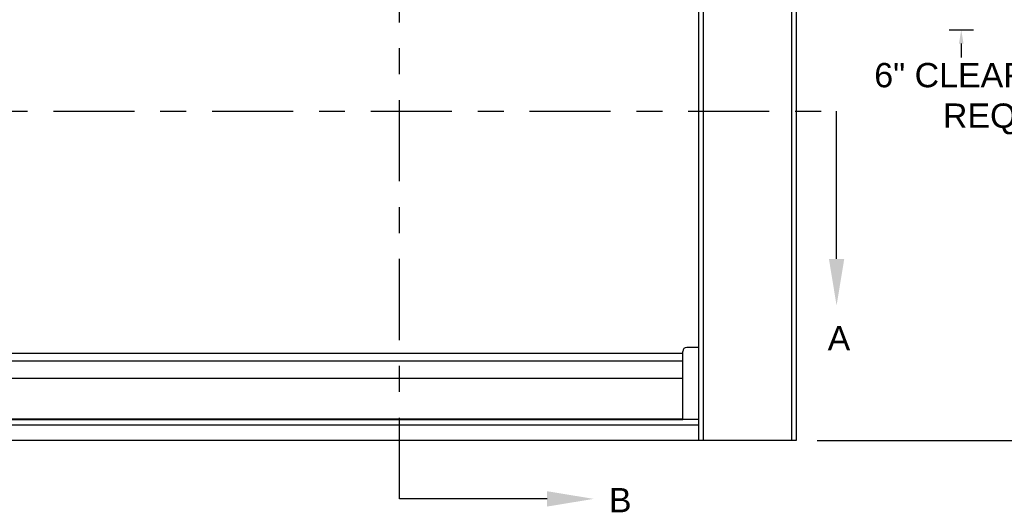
# Model space of a CAD drawing. Header units: inches. Extents: x 170 to 312, y 215 to 248.
# Tile 171 of 256: x 228.08 to 231.88, y 220.15 to 222.05. Entities that reach past the tile are written whole.
import ezdxf
from ezdxf import colors
from ezdxf.entities.mleader import LeaderData, LeaderLine
from ezdxf.math import Vec2, Vec3

# ---------------------------------------------------------------- set-up
doc = ezdxf.new("R2010")
doc.units = ezdxf.units.IN
doc.header["$LTSCALE"] = 0.25
doc.header["$MEASUREMENT"] = 0
doc.linetypes.add('CENTER', pattern=[2, 1.25, -0.25, 0.25, -0.25])
for name, color, linetype in [('ANNOTATIONS', 1, 'Continuous'), ('SECTION CUTS', 6, 'CENTER'), ('STANDARD MOTOR RH', 7, 'Continuous')]:
    doc.layers.add(name, color=color, linetype=linetype)
doc.styles.add('ARIAL', font='arial.ttf', dxfattribs={"height": 0.09375})
doc.styles.get("Standard").update_dxf_attribs({"font": 'romans.shx'})

msp = doc.modelspace()

# ---------------------------------------------------------------- linework, layer by layer
at = {"layer": 'ANNOTATIONS'}
for p, q in [((231.66854, 222.01468), (231.7628, 222.01468)), ((231.71567, 221.96154), (231.71567, 221.9084)), ((231.15914, 220.43108), (232.74047, 220.43108))]:
    msp.add_line(p, q, dxfattribs=at)
msp.add_solid([(231.70682, 221.96154), (231.72453, 221.96154), (231.71567, 222.01468)], dxfattribs=at)
at = {"layer": 'SECTION CUTS'}
for p, q in [((229.54806, 220.20592), (229.54806, 225.16179)), ((225.15007, 221.70078), (231.23464, 221.70078))]:
    msp.add_line(p, q, dxfattribs=at)
at = {"layer": 'STANDARD MOTOR RH'}
for p, q in [((230.72161, 220.43108), (230.72161, 223.71358)), ((231.06086, 223.71358), (231.06086, 220.43108)), ((231.07873, 223.71358), (231.07873, 220.43108)), ((230.70373, 220.43108), (230.70373, 223.55733)), ((230.64123, 220.51142), (230.64123, 220.77423)), ((230.70373, 220.78986), (230.65686, 220.78986)), ((230.64123, 220.76624), (225.76623, 220.76624)), ((230.64123, 220.73642), (225.76623, 220.73642)), ((225.76623, 220.6715), (230.64123, 220.6715)), ((225.76623, 220.51455), (230.64123, 220.51455)), ((225.76623, 220.51142), (230.64123, 220.51142)), ((230.70373, 220.5123), (230.64123, 220.5123)), ((225.70373, 220.49128), (230.70373, 220.49128)), ((231.07873, 220.43108), (225.32873, 220.43108))]:
    msp.add_line(p, q, dxfattribs=at)
msp.add_arc((230.65686, 220.77423), 0.01562, 90, 180, dxfattribs=at)

# ---------------------------------------------------------------- texts
at = {"layer": 'ANNOTATIONS', "insert": (232.33617, 221.74892), "char_height": 0.09375, "attachment_point": 6, "style": 'ARIAL'}
msp.add_mtext('6" CLEARANCE\\PREQUIRED', dxfattribs=at)
at = {"layer": 'SECTION CUTS', "style": 'ARIAL'}
for s, p in [('A', (231.20016, 220.77835)), ('B', (230.35609, 220.15423))]:
    msp.add_text(s, height=0.09375, dxfattribs=at).set_placement(p)

# ---------------------------------------------------------------- leaders
at = {"layer": 'SECTION CUTS'}
ml = msp.add_multileader_mtext('Standard', dxfattribs=at)
ml.set_content('', color=256)
ml.set_leader_properties()
ml.build(insert=Vec2(0, 0))
ml.multileader.update_dxf_attribs({"dogleg_length": 0, "arrow_head_size": 0.18})
ctx = ml.context
ctx.base_point, ctx.char_height, ctx.arrow_head_size, ctx.landing_gap_size, ctx.plane_origin = Vec3(231.23464, 221.70078), 0.18, 0.18, 0, Vec3(231.23464, 220.95126)
notes = []
notes.append((ctx, [(0, (1, 1, 0), (231.23464, 221.70078), (1, 0), 0, [(0, [(231.23464, 220.95126)], 0, [])])]))
ctx.mtext.insert, ctx.mtext.flow_direction = Vec3(231.23464, 221.79078), 5
ml = msp.add_multileader_mtext('Standard', dxfattribs=at)
ml.set_content('', color=256)
ml.set_leader_properties()
ml.build(insert=Vec2(0, 0))
ml.multileader.update_dxf_attribs({"dogleg_length": 0, "arrow_head_size": 0.18})
ctx = ml.context
ctx.base_point, ctx.char_height, ctx.arrow_head_size, ctx.landing_gap_size, ctx.plane_origin, ctx.plane_x_axis, ctx.plane_y_axis = Vec3(229.54806, 220.20592), 0.18, 0.18, 0, Vec3(230.29758, 220.20592), Vec3(0, 1), Vec3(-1, 0)
notes.append((ctx, [(0, (1, 1, 0), (229.54806, 220.20592), (1, 0), 0, [(0, [(230.29758, 220.20592)], 0, [])])]))
ctx.mtext.insert, ctx.mtext.text_direction, ctx.mtext.rotation, ctx.mtext.flow_direction = Vec3(229.45806, 220.20592), Vec3(0, 1), 1.5707963, 5
for ctx, leaders in notes:
    for number, flags, end, landing, length, lines in leaders:
        leader = LeaderData()
        leader.index, (leader.has_last_leader_line, leader.has_dogleg_vector, leader.attachment_direction) = number, flags
        leader.last_leader_point, leader.dogleg_vector, leader.dogleg_length = Vec3(end), Vec3(landing), length
        for number, points, colour, breaks in lines:
            line = LeaderLine()
            line.index, line.vertices, line.color, line.breaks = number, Vec3.list(points), colors.encode_raw_color(colour), breaks
            leader.lines.append(line)
        ctx.leaders.append(leader)

doc.saveas('drawing.dxf')
